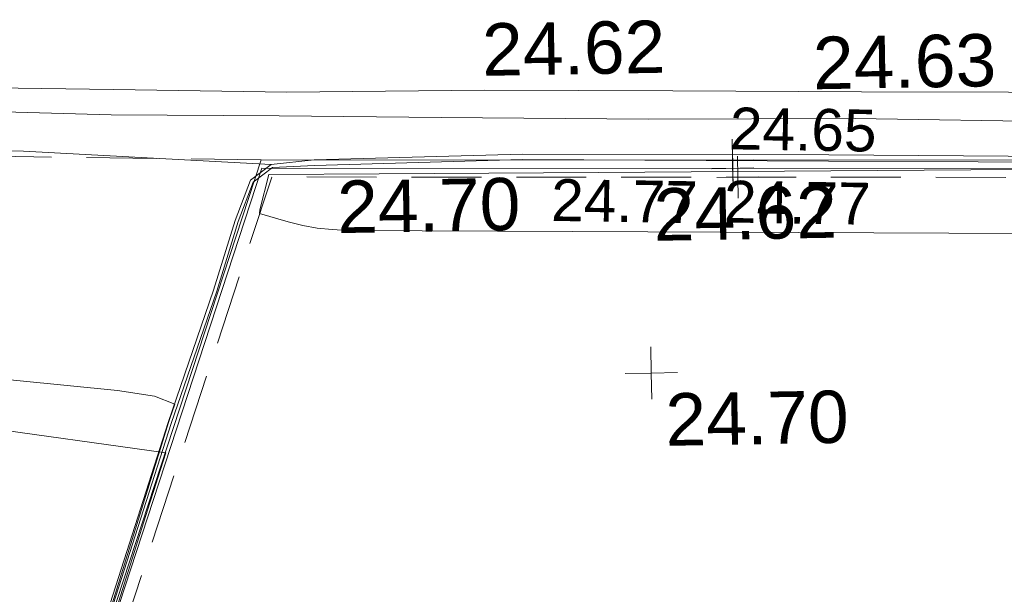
# Model space of a CAD drawing. Header units: millimetres. Extents: x -290717 to 520720, y -103372 to 287762.
# Tile 83 of 256: x -50767 to -43723, y -39826 to -35712. Entities that reach past the tile are written whole.
import ezdxf

# ---------------------------------------------------------------- set-up
doc = ezdxf.new("R2010")
doc.units = ezdxf.units.MM
doc.linetypes.add('IMPORT-DASHED _2_', pattern=[750, 500, -250])
doc.linetypes.add('IMPORT-UG_ELEC_STREET LIGHTING_QLB2 _2_', pattern=[2700, 1500, -300.0000000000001, 0, -250, 150, -300.0000000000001, 0, -200])
for name, color, linetype, lineweight, true_color in [('00_TOPO_KERB_BOTTOM', 1, 'Continuous', 9, 0xff0000), ('00_TOPO_KERB_TOP', 7, 'Continuous', 9, 0xa500a5), ('00_TOPO_LEVEL_SPOT', 7, 'Continuous', 9, 0x666666), ('00_TOPO_ROAD_MARKING_YELLOW_CONTINUOUS', 40, 'Continuous', 9, 0xffbf00), ('01_DTM_CONTOUR_MNR', 7, 'Continuous', 9, 0xa5a552), ('12333-PUM-2D-U-0001-C01 - Rev2_REVIT IMPORT_dwg', 7, 'Continuous', 9, 0x767676), ('CONTOURS_MINOR', 7, 'Continuous', 9, 0x00a5a5), ('FORM_LINE', 7, 'IMPORT-DASHED _2_', 9, 0x00a500), ('KERB_BOTTOM', 7, 'Continuous', 9, 0x0000a5), ('KERB_BOTTOM_LVL', 7, 'Continuous', 9, 0x0000a5), ('KERB_TOP', 2, 'Continuous', 9, 0xffff00), ('KERB_TOP_LVL', 2, 'Continuous', 9, 0xffff00)]:
    doc.layers.add(name, color=color, linetype=linetype, lineweight=lineweight, true_color=true_color)
for name, color, linetype, lineweight in [('00_TOPO_ROAD_EDGE', 7, 'Continuous', 9), ('CHANGE_OF_SURFACE', 7, 'IMPORT-DASHED _2_', 9), ('CHANGE_OF_SURFACE_LVL', 7, 'Continuous', 9)]:
    doc.layers.add(name, color=color, linetype=linetype, lineweight=lineweight)
doc.styles.add('Arial_3', font='arial.ttf', dxfattribs={"height": 299.9999999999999})
doc.styles.add('Swis721 Lt BT_2', font='swissl.ttf', dxfattribs={"height": 375})

# ---------------------------------------------------------------- blocks, each defined once
blk = doc.blocks.new('12333-PUM-2D-U-0001-C01 - Rev2_REVIT IMPORT_dwg_MM-2077200-Site Location Plan Existing')
at = {"layer": '00_TOPO_LEVEL_SPOT', "color": 254, "true_color": 0xcccccc, "flags": 128}
for points in [[(500.0000000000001, 0), (0, 0), (0, 500.0000000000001)], [(0, -500.0000000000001), (0, 0), (-500.0000000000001, 0)]]:
    blk.add_lwpolyline(points, dxfattribs=at)
blk = doc.blocks.new('12333-PUM-2D-U-0001-C01 - Rev2_REVIT IMPORT_dwg_MGS62954_T2_Galway_ITM_3d_Rev1-2077680-Site Location Plan Existing')
at = {"layer": '00_TOPO_KERB_BOTTOM', "color": 254, "true_color": 0xcccccc, "flags": 128}
blk.add_lwpolyline([(533850650.8813702, 725514910.7758181), (533850651.1915413, 725514914.6182809), (533851152.061392, 725516412.4510164), (533851588.6770644, 725517700.0691484), (533851930.7156118, 725518640.7660455), (533852092.728869, 725519138.1992496), (533852208.2193515, 725519423.6326603), (533852357.0642481, 725519534.6952599), (533852664.9502132, 725519560.6090442), (533854156.3820873, 725519576.4909246), (533856347.5983112, 725519532.1652586), (533859556.743809, 725519454.5231427), (533862091.5968435, 725519411.9021196), (533864612.255825, 725519373.8215616), (533865884.7425818, 725519349.663468), (533866558.9749278, 725519340.9829497), (533866566.5085127, 725518683.311586), (533867371.4536871, 725518686.7848152), (533867381.3099993, 725519353.3109809)], dxfattribs=at)
at = {"layer": '00_TOPO_KERB_TOP', "color": 254, "true_color": 0xcccccc, "flags": 128}
blk.add_lwpolyline([(533850672.9464509, 725514907.343518), (533851173.8009748, 725516405.1304194), (533851610.3207599, 725517692.4657707), (533851952.4065717, 725518633.2926581), (533852114.2928006, 725519130.3358444), (533852227.0780395, 725519409.0832757), (533852366.3332078, 725519512.9903723), (533852666.876911, 725519521.6797996), (533854156.1760591, 725519538.7140625), (533856345.4035738, 725519488.5387279), (533859556.4501584, 725519416.5720049), (533862091.5742442, 725519373.4148215), (533864610.1382316, 725519334.6123489), (533865884.154918, 725519302.2327138), (533866530.0831135, 725519292.1174533), (533866543.626251, 725518660.3159641), (533867394.0574334, 725518663.9431219), (533867404.2465035, 725519352.9718053)], dxfattribs=at)
at = {"layer": '00_TOPO_ROAD_EDGE', "color": 254, "true_color": 0xcccccc, "flags": 128}
blk.add_lwpolyline([(533846607.0054185, 725519727.7784042), (533848492.4589807, 725519717.5757606), (533850586.9244279, 725519661.0308571), (533852357.0642481, 725519534.6952599)], dxfattribs=at)
at = {"layer": '00_TOPO_ROAD_MARKING_YELLOW_CONTINUOUS', "color": 254, "true_color": 0xcccccc, "flags": 128}
for points in [[(533837030.0000001, 725520340.0000001), (533838150.0000001, 725520350), (533839260.0000001, 725520320.0000004), (533840250, 725520310.0000002), (533841560.0000002, 725520310.0000002), (533842810.0000002, 725520280), (533844070.0000001, 725520260.0000001), (533845360, 725520220.0000001), (533846580.0000001, 725520190.0000002), (533847770, 725520170.0000001), (533849360, 725520150.0000001), (533851240, 725520090.0000001), (533852480, 725520050), (533853890.0000001, 725520040.0000001), (533855240, 725520010), (533856590, 725519980), (533857640.0000001, 725519960.0000001), (533858800.0000001, 725519930.0000002), (533859790.0000001, 725519900), (533861080.0000001, 725519870), (533862270.0000001, 725519870), (533863820.0000001, 725519850.0000001), (533865050.0000001, 725519820.0000001), (533866630, 725519820.0000001)], [(533837310.0000002, 725520150.0000001), (533838570.0000001, 725520150.0000001), (533839880.0000001, 725520130), (533841170.0000001, 725520100), (533842490.0000001, 725520090.0000001), (533843910.0000001, 725520070.0000002), (533845230.0000001, 725520030.0000001), (533846500.0000001, 725520000.0000001), (533847800.0000001, 725520010), (533849000.0000001, 725519970.0000002), (533850110.0000001, 725519960.0000001), (533851220, 725519910.0000001), (533852420.0000001, 725519880.0000001), (533853580.0000001, 725519850.0000001), (533855060.0000002, 725519810.0000002), (533856540.0000001, 725519790.0000001), (533858050.0000001, 725519740), (533859600, 725519720.0000001), (533860970, 725519680.0000002), (533862120, 725519670), (533863150.0000001, 725519670), (533864250, 725519640), (533865900.0000001, 725519630), (533866630, 725519630)]]:
    blk.add_lwpolyline(points, dxfattribs=at)
at = {"layer": '01_DTM_CONTOUR_MNR', "color": 254, "true_color": 0xcccccc, "flags": 128}
blk.add_lwpolyline([(533864516.8727782, 725514749.9896799), (533862002.2688941, 725514946.8802141), (533861396.84409, 725514742.5424901), (533859839.9480705, 725513736.595397), (533859054.4051247, 725513586.3283725), (533855480.9122564, 725513807.4143865), (533854482.1245453, 725513961.6541615), (533852627.4231589, 725514506.3036925), (533851537.6740643, 725515003.7436805), (533850920.0000001, 725515660.0000002), (533851166.5459833, 725516410.0000002), (533851537.5000001, 725517538.7500004), (533851591.3636363, 725517699.3181821), (533851601.2500001, 725517729.0625001), (533851640.0000001, 725517830.0000001), (533851493.5191776, 725517889.1024123), (533851230.6421917, 725517934.1621852), (533849789.8869479, 725518102.4715048)], dxfattribs=at)
at = {"xscale": 0.375, "yscale": 0.375, "zscale": 0.375}
blk.add_blockref('12333-PUM-2D-U-0001-C01 - Rev2_REVIT IMPORT_dwg_MM-2077200-Site Location Plan Existing', (533855050.8609672, 725517993.0441386), dxfattribs=at)
at = {"layer": '00_TOPO_KERB_BOTTOM', "color": 251, "true_color": 0x666666, "insert": (533856245.6998974, 725520379.1627737), "char_height": 375, "width": 1495.902363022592, "attachment_point": 1, "line_spacing_factor": 1.005061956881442, "style": 'Swis721 Lt BT_2'}
blk.add_mtext('24.63', dxfattribs=at)
at = {"layer": '00_TOPO_KERB_TOP', "color": 251, "true_color": 0x666666, "insert": (533852824.3818536, 725519409.066144), "char_height": 375, "width": 1495.902363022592, "attachment_point": 1, "line_spacing_factor": 1.005061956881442, "style": 'Swis721 Lt BT_2'}
blk.add_mtext('24.70', dxfattribs=at)
at = {"layer": '00_TOPO_LEVEL_SPOT', "insert": (533855145.9808528, 725517845.6102245), "char_height": 375, "width": 1495.902363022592, "attachment_point": 1, "line_spacing_factor": 1.005061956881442, "style": 'Swis721 Lt BT_2'}
blk.add_mtext('24.70', dxfattribs=at)
at = {"layer": '00_TOPO_ROAD_MARKING_YELLOW_CONTINUOUS', "color": 251, "true_color": 0x666666, "char_height": 375, "width": 1495.902363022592, "attachment_point": 1, "line_spacing_factor": 1.005061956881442, "style": 'Swis721 Lt BT_2'}
for insert in [(533853880.7366006, 725520516.6446625), (533855087.7901986, 725519314.5570141)]:
    blk.add_mtext('24.62', dxfattribs=dict(at, insert=insert))
blk = doc.blocks.new('12333-PUM-2D-U-0001-C01 - Rev2_REVIT IMPORT_dwg_SPOT-2077769-Site Location Plan Existing')
at = {"layer": 'CHANGE_OF_SURFACE_LVL', "color": 253, "true_color": 0xaaaaaa}
for p, q in [((0, 500.0000000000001), (0, -500.0000000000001)), ((-500.0000000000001, 0), (500.0000000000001, 0))]:
    blk.add_line(p, q, dxfattribs=at)
blk = doc.blocks.new('12333-PUM-2D-U-0001-C01 - Rev2_REVIT IMPORT_dwg_SPOT-2077770-Site Location Plan Existing')
at = {"layer": 'KERB_BOTTOM_LVL', "color": 9, "true_color": 0xaaaae1}
for p, q in [((0, 500.0000000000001), (0, -500.0000000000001)), ((-500.0000000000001, 0), (500.0000000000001, 0))]:
    blk.add_line(p, q, dxfattribs=at)
blk = doc.blocks.new('12333-PUM-2D-U-0001-C01 - Rev2_REVIT IMPORT_dwg_SPOT-2077810-Site Location Plan Existing')
at = {"layer": 'KERB_TOP_LVL', "color": 51, "true_color": 0xffffaa}
for p, q in [((0, 500.0000000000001), (0, -500.0000000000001)), ((-500.0000000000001, 0), (500.0000000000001, 0))]:
    blk.add_line(p, q, dxfattribs=at)
blk = doc.blocks.new('12333-PUM-2D-U-0001-C01 - Rev2_REVIT IMPORT_dwg-1620468-Site Location Plan Existing')
at = {"layer": 'CHANGE_OF_SURFACE', "color": 253, "true_color": 0xaaaaaa, "flags": 128}
for points in [[(211280.4611760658, -96410.85617383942), (210131.9904343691, -99725.56404722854), (209699.7532567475, -101035.4918920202), (209617.6228963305, -101008.3913189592)], [(225466.9978419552, -96586.89515315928), (225465.9834257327, -96650.17061866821), (217947.5238840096, -96529.63659632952), (211280.7723773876, -96409.95798551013)]]:
    blk.add_lwpolyline(points, dxfattribs=at)
at = {"layer": 'CONTOURS_MINOR', "color": 254, "true_color": 0xaae1e1, "flags": 128}
for points in [[(210042.9421423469, -99698.34239420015), (210307.3385147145, -98906.45271865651), (210337.2284192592, -98817.10939633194), (210367.1901649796, -98727.79022087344), (210397.2596727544, -98638.50726641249), (210427.4010221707, -98549.24845893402), (210487.7914832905, -98370.76706474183), (209123.439595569, -98157.0838536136)], [(217194.3682514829, -96919.78148138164), (211812.3207918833, -96801.37844337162), (211705.8139855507, -96794.6038413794), (211600.2419616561, -96782.03408804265), (211496.0721101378, -96760.77160658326), (211392.8370410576, -96733.71397389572), (211187.7914833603, -96670.76706443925), (211190.8614219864, -96643.28731002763), (211259.9086004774, -96392.88418181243), (212050.5319418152, -96402.05126442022), (212441.9868444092, -96406.36678785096), (212833.442355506, -96410.62580933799), (213224.8987795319, -96414.80007779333), (213616.355812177, -96418.91784418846), (217947.7914833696, -96464.01159942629)]]:
    blk.add_lwpolyline(points, dxfattribs=at)
at = {"layer": 'FORM_LINE', "color": 9, "true_color": 0xaae1aa}
blk.add_line((211206.9245921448, -96286.17265447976), (205557.5173984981, -96110.64974276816), dxfattribs=at)
at = {"layer": 'KERB_BOTTOM', "color": 9, "true_color": 0xaaaae1, "flags": 128}
for points in [[(211206.9245926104, -96286.17265447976), (210027.498214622, -99690.22446090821), (209595.0050468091, -101000.9281021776)], [(225467.9460994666, -96527.74642931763), (217949.6040395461, -96407.21428999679), (211206.9245923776, -96286.17265354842)]]:
    blk.add_lwpolyline(points, dxfattribs=at)
at = {"layer": 'KERB_TOP', "color": 51, "true_color": 0xffffaa, "flags": 128}
for points in [[(211211.6023270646, -96345.42248235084), (210050.0607889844, -99697.85519235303), (209617.6228963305, -101008.3913189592), (209595.0050459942, -101000.9281021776)], [(225467.9460992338, -96527.7464297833), (225466.9978419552, -96586.89515315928), (217948.5990210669, -96466.36210405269), (211211.6023270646, -96345.42248235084)]]:
    blk.add_lwpolyline(points, dxfattribs=at)
blk.add_blockref('12333-PUM-2D-U-0001-C01 - Rev2_REVIT IMPORT_dwg_MGS62954_T2_Galway_ITM_3d_Rev1-2077680-Site Location Plan Existing', (-533641079.6498471, -725615854.3561786))
at = {"xscale": 0.3, "yscale": 0.3, "zscale": 0.3}
for name, p in [('12333-PUM-2D-U-0001-C01 - Rev2_REVIT IMPORT_dwg_SPOT-2077770-Site Location Plan Existing', (214578.2643157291, -96346.69347247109)), ('12333-PUM-2D-U-0001-C01 - Rev2_REVIT IMPORT_dwg_SPOT-2077810-Site Location Plan Existing', (214580.1006740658, -96405.89229331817)), ('12333-PUM-2D-U-0001-C01 - Rev2_REVIT IMPORT_dwg_SPOT-2077769-Site Location Plan Existing', (214614.1481307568, -96469.79729097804))]:
    blk.add_blockref(name, p, dxfattribs=at)
at = {"layer": 'CHANGE_OF_SURFACE_LVL', "insert": (213282.0088140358, -96459.05508718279), "char_height": 299.9999999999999, "width": 1256.112065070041, "attachment_point": 1, "rotation": 358.05745288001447, "line_spacing_factor": 0.9417779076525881, "style": 'Arial_3'}
blk.add_mtext('24.77', dxfattribs=at)
at = {"layer": 'KERB_BOTTOM_LVL', "insert": (214569.6484987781, -95969.08247459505), "char_height": 299.9999999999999, "width": 1256.112065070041, "attachment_point": 1, "rotation": 358.05745288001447, "line_spacing_factor": 0.9417779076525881, "style": 'Arial_3'}
blk.add_mtext('24.65', dxfattribs=at)
at = {"layer": 'KERB_TOP_LVL', "insert": (214518.3143784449, -96491.7005110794), "char_height": 299.9999999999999, "width": 1256.112065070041, "attachment_point": 1, "rotation": 358.05745288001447, "line_spacing_factor": 0.9417779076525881, "style": 'Arial_3'}
blk.add_mtext('24.77', dxfattribs=at)

msp = doc.modelspace()

# ---------------------------------------------------------------- block references
at = {"layer": '12333-PUM-2D-U-0001-C01 - Rev2_REVIT IMPORT_dwg', "color": 254, "linetype": 'IMPORT-UG_ELEC_STREET LIGHTING_QLB2 _2_', "true_color": 0xffd4d4, "rotation": 0.9999999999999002}
msp.add_blockref('12333-PUM-2D-U-0001-C01 - Rev2_REVIT IMPORT_dwg-1620468-Site Location Plan Existing', (-261895.0770586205, 55869.5817132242), dxfattribs=at)

doc.saveas('drawing.dxf')
